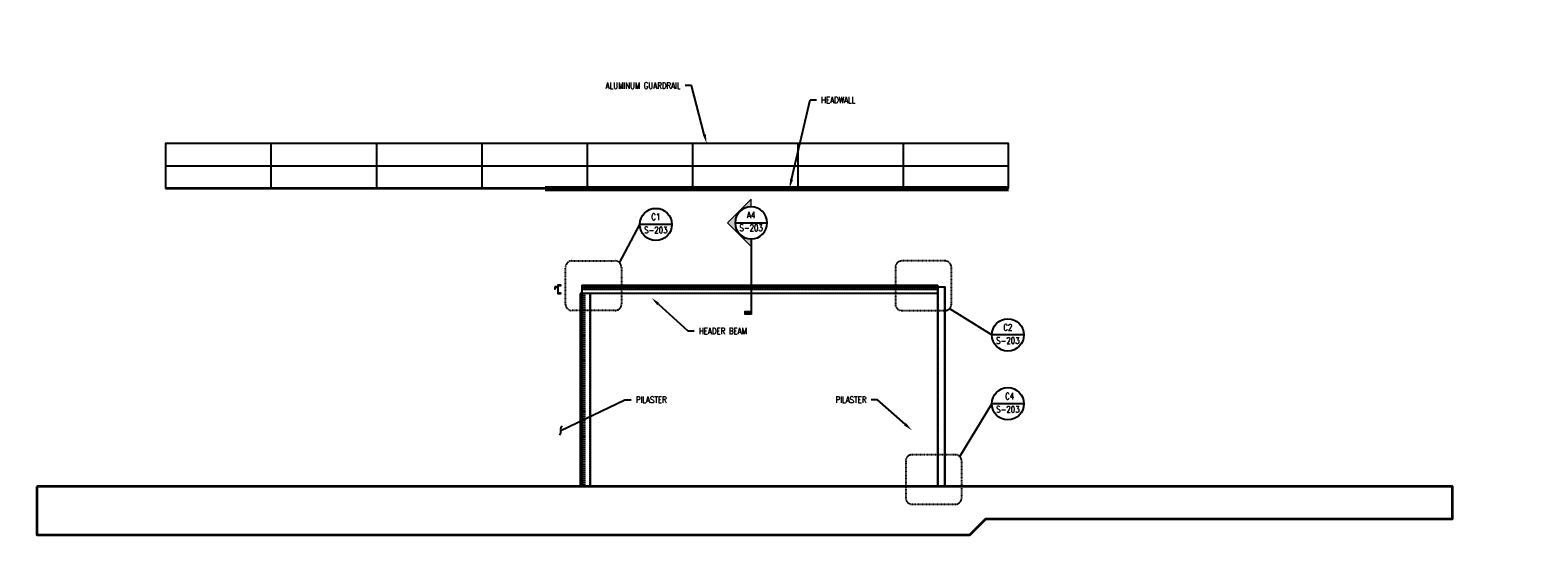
# Model space of a CAD drawing. Header units: inches. Extents: x -4271 to 3693, y -295 to 540.
# Tile 21 of 22: x -672 to 734, y -45 to 426. Entities that reach past the tile are written whole.
import ezdxf
from ezdxf import colors
from ezdxf.entities.mleader import LeaderData, LeaderLine
from ezdxf.enums import TextEntityAlignment as Align
from ezdxf.math import Vec2, Vec3

# ---------------------------------------------------------------- set-up
doc = ezdxf.new("R2010")
doc.units = ezdxf.units.IN
doc.header["$MEASUREMENT"] = 0
doc.linetypes.add('Dash', pattern=[0.25, 0.125, -0.125])
doc.linetypes.add('HIDDEN', pattern=[0.375, 0.25, -0.125])
doc.layers.get('Defpoints').update_dxf_attribs({"color": 243})
for name, color, linetype, lineweight in [('G-ANNO-REFR', 2, 'Continuous', 35), ('S-ANNO-SYMB', 2, 'Continuous', 25), ('S-FLOR-FTPT', 4, 'Continuous', 70), ('S-WALL-FULL-EXTR', 4, 'Continuous', 35)]:
    doc.layers.add(name, color=color, linetype=linetype, lineweight=lineweight)
for name, color, linetype in [('S-ANNO-TEXT', 2, 'Continuous'), ('S-DETL-MEDM', 3, 'Continuous'), ('S-DETL-PATT', 1, 'Continuous'), ('S-DETL-THIN', 1, 'Continuous')]:
    doc.layers.add(name, color=color, linetype=linetype)
doc.styles.add('AEC_COMN_TITLE', font='romans.shx', dxfattribs={"width": 0.8, "height": 0.1875})
doc.styles.add('Annotative', font='romans.shx', dxfattribs={"width": 0.8, "height": 0.125})
doc.styles.add('HDRSTD', font='romans.shx', dxfattribs={"height": 3})
doc.styles.add('ROMANS', font='ROMANS.shx', dxfattribs={"width": 0.8})

# ---------------------------------------------------------------- blocks, each defined once
blk = doc.blocks.new('ELEVARROW')
at = {"lineweight": 9}
h = blk.add_hatch(color=256, dxfattribs=at)
edge = h.paths.add_edge_path(flags=0)
edge.add_line((0.46, 0), (0.312, 0))
edge.add_arc((0, 0), 0.312, 360, 540)
edge.add_line((-0.313, 0), (-0.46, 0))
edge.add_line((-0.46, 0), (0, 0.46))
edge.add_line((0, 0.46), (0.46, 0))
at = {"lineweight": 13}
blk.add_lwpolyline([(-0.46, 0), (-0.312, 0, -1), (0.312, 0), (0.46, 0), (0, 0.46)], format="xyb", close=True, dxfattribs=at)
blk = doc.blocks.new('Sectrinew')
at = {"lineweight": 9}
blk.add_hatch(color=256, dxfattribs=at).paths.add_polyline_path([(0, 0.125), (0, 0), (-0.0625, 0), (-0.0625, 0.125)], flags=0)
for p, q in [((0, 0.125), (-0.0625, 0.125)), ((-0.0625, 0.125), (-0.0625, 0)), ((-0.0625, 0), (0, 0)), ((0, 0), (0, 0.125))]:
    blk.add_line(p, q, dxfattribs=at)
blk = doc.blocks.new('*U10')
at = {"layer": 'S-ANNO-SYMB'}
for p, q in [((-0.312, 0), (0.312, 0)), ((0, -0.312), (0, -1.78))]:
    blk.add_line(p, q, dxfattribs=at)
blk.add_ellipse((0, 0), major_axis=(-0.221, 0.221), ratio=1, start_param=5.497787, end_param=11.780972, dxfattribs=at)
at = {"layer": 'S-ANNO-SYMB', "zscale": 0.03125, "rotation": 90}
blk.add_blockref('ELEVARROW', (0, 0), dxfattribs=at)
at = {"layer": 'S-ANNO-SYMB', "xscale": -1, "zscale": 0.03125, "rotation": 89.99999999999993}
blk.add_blockref('Sectrinew', (0, -1.78), dxfattribs=at)
at = {"layer": 'S-ANNO-TEXT', "style": 'HDRSTD'}
for tag, p in [('DET_NO', (0, 0.091)), ('REFSHT', (0, -0.096))]:
    blk.add_attdef(tag, text='', height=0.1, dxfattribs=at).set_placement(p, align=Align.MIDDLE_CENTER)
blk = doc.blocks.new('_Integral')
at = {"color": 0, "linetype": 'ByBlock', "lineweight": -2}
for centre, start, end in [((0.44, -0.09), 102, 168), ((-0.44, 0.09), 282, 348)]:
    blk.add_arc(centre, 0.454, start, end, dxfattribs=at)
blk = doc.blocks.new('Detail Callout AEC')
at = {"color": 0, "linetype": 'ByBlock', "lineweight": -3, "transparency": 16777216}
blk.add_line((0.25, 0), (-0.25, 0), dxfattribs=at)
blk.add_line((0.25, 0), (-0.25, 0), dxfattribs=at)
blk.add_circle((0, 0), 0.25, dxfattribs=at)
blk.add_circle((0, 0), 0.25, dxfattribs=at)
at = {"color": 0, "linetype": 'ByBlock', "lineweight": -3, "transparency": 16777216, "style": 'AEC_COMN_TITLE'}
for tag, p in [('VIEWNUMBER', (0, 0.051)), ('VIEWNUMBER', (0, 0.051)), ('SHEETNUMBER', (0, -0.126)), ('SHEETNUMBER', (0, -0.126))]:
    blk.add_attdef(tag, text='', height=0.0938, dxfattribs=at).set_placement(p, align=Align.CENTER)

msp = doc.modelspace()

# ---------------------------------------------------------------- linework, layer by layer
at = {"layer": 'Defpoints', "lineweight": -3}
msp.add_lwpolyline([(-182.9088, 186.25), (-182.9088, 184.25, 0.394420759), (-182.6588, 184.5), (-182.6588, 185.75, -0.447136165), (-182.4088, 186), (-180.6588, 186, 0.430464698), (-180.4088, 186.25), (-182.9088, 186.25)], format="xyb", dxfattribs=at)
msp.add_lwpolyline([(-180.1588, 180), (-177.4088, 180), (-177.4088, 180.5), (-179.9088, 180.5), (-179.9088, 187.5), (-177.4088, 187.5), (-177.4088, 188), (-180.1588, 188, 0.414213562), (-180.4088, 187.75), (-180.4088, 180.25, 0.414213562)], format="xyb", close=True, dxfattribs=at)
at = {"layer": 'S-ANNO-SYMB', "lineweight": -3}
for p, q in [((-122.6485, 208.6898), (-103.8549, 244.4963)), ((184.9955, 165.9725), (224.4314, 141.4285)), ((194.6318, 27.9964), (224.4314, 77.2594))]:
    msp.add_line(p, q, dxfattribs=at)
at = {"layer": 'S-ANNO-SYMB', "linetype": 'Dash', "lineweight": -3}
for points in [[(-126.8912, 164.2151), (-167.1607, 164.2151, -0.414213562), (-173.1607, 170.2151), (-173.1607, 204.4472, -0.414213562), (-167.1607, 210.4472), (-126.8912, 210.4472, -0.414213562), (-120.8912, 204.4472), (-120.8912, 170.2151, -0.414213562)], [(140.4834, 164.2151), (180.7529, 164.2151, 0.414213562), (186.7529, 170.2151), (186.7529, 204.4472, 0.414213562), (180.7529, 210.4472), (140.4834, 210.4472, 0.414213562), (134.4834, 204.4472), (134.4834, 170.2151, 0.414213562)], [(150.1196, -16.4783), (190.3891, -16.4783, 0.414213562), (196.3891, -10.4783), (196.3891, 23.7538, 0.414213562), (190.3891, 29.7538), (150.1196, 29.7538, 0.414213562), (144.1196, 23.7538), (144.1196, -10.4783, 0.414213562)]]:
    msp.add_lwpolyline(points, format="xyb", close=True, dxfattribs=at)
at = {"layer": 'S-DETL-MEDM'}
for p, q in [((-158, 188), (174, 188)), ((-158, 188), (-158, 0)), ((-158, 186.25), (180.875, 186.25)), ((-158, 184.25), (174, 184.25)), ((174, 0), (174, 188)), ((180.5, 0), (180.5, 186.25)), ((180.875, 0), (180.875, 186.25)), ((-159.5, 180), (-159.5, 0)), ((174, 180), (-159.5, 180)), ((-150, 180), (-150, 0))]:
    msp.add_line(p, q, dxfattribs=at)
at = {"layer": 'S-DETL-PATT', "linetype": 'HIDDEN', "lineweight": -3}
for p, q in [((-158, 187.5), (174, 187.5)), ((-158, 186), (174, 186)), ((174.375, 0), (174.375, 186.25)), ((-158, 180.5), (174, 180.5)), ((-156, 180), (-156, 0)), ((-155.5, 180), (-155.5, 0)), ((-150.5, 180), (-150.5, 0))]:
    msp.add_line(p, q, dxfattribs=at)
at = {"layer": 'S-DETL-THIN'}
for p, q in [((-447.75, 320), (-447.75, 278)), ((-349.5, 320), (-349.5, 278)), ((-251.25, 320), (-251.25, 278)), ((-153, 320), (-153, 278)), ((-54.75, 320), (-54.75, 278)), ((43.5, 320), (43.5, 278)), ((141.75, 320), (141.75, 278)), ((-546, 299), (240, 299))]:
    msp.add_line(p, q, dxfattribs=at)
msp.add_lwpolyline([(240, 278), (240, 320), (-546, 320), (-546, 278)], dxfattribs=at)
at = {"layer": 'S-FLOR-FTPT'}
msp.add_line((-192, 278), (240, 278), dxfattribs=at)
at = {"layer": 'S-WALL-FULL-EXTR'}
msp.add_line((240, 278), (-546, 278), dxfattribs=at)
msp.add_lwpolyline([(-666, 0), (-666, -45), (204, -45), (219, -30), (654, -30), (654, 0), (-666, 0)], close=True, dxfattribs=at)

# ---------------------------------------------------------------- block references
at = {"layer": 'G-ANNO-REFR', "lineweight": -3}
ref = msp.add_blockref('Detail Callout AEC', (-88.855, 244.4963), dxfattribs=dict(at, xscale=59.99988000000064, yscale=59.99988000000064, zscale=59.99988000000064))
ref.add_attrib('VIEWNUMBER', 'C1', dxfattribs={"layer": 'S-ANNO-TEXT', "color": 1, "transparency": 16777216, "height": 6, "style": 'ROMANS', "width": 0.8}).set_placement((-88.855, 246.7463), align=Align.BOTTOM_CENTER)
ref.add_attrib('SHEETNUMBER', 'S-203', dxfattribs={"layer": 'S-ANNO-TEXT', "color": 1, "transparency": 16777216, "height": 6, "style": 'ROMANS', "width": 0.8}).set_placement((-88.855, 236.2413), align=Align.CENTER)
ref = msp.add_blockref('Detail Callout AEC', (239.4314, 141.4285), dxfattribs=dict(at, xscale=59.99988000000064, yscale=59.99988000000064, zscale=59.99988000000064))
ref.add_attrib('VIEWNUMBER', 'C2', dxfattribs={"layer": 'S-ANNO-TEXT', "color": 1, "transparency": 16777216, "height": 6, "style": 'ROMANS', "width": 0.8}).set_placement((239.4314, 143.6785), align=Align.BOTTOM_CENTER)
ref.add_attrib('SHEETNUMBER', 'S-203', dxfattribs={"layer": 'S-ANNO-TEXT', "color": 1, "transparency": 16777216, "height": 6, "style": 'ROMANS', "width": 0.8}).set_placement((239.4314, 133.1735), align=Align.CENTER)
ref = msp.add_blockref('Detail Callout AEC', (239.4314, 77.2594), dxfattribs=dict(at, xscale=59.99988000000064, yscale=59.99988000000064, zscale=59.99988000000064))
ref.add_attrib('VIEWNUMBER', ' C4', dxfattribs={"layer": 'S-ANNO-TEXT', "color": 1, "transparency": 16777216, "height": 6, "style": 'ROMANS', "width": 0.8}).set_placement((239.4314, 79.5094), align=Align.BOTTOM_CENTER)
ref.add_attrib('SHEETNUMBER', 'S-203', dxfattribs={"layer": 'S-ANNO-TEXT', "color": 1, "transparency": 16777216, "height": 6, "style": 'ROMANS', "width": 0.8}).set_placement((239.4314, 69.0044), align=Align.CENTER)
at = {"layer": 'S-ANNO-SYMB'}
ref = msp.add_blockref('*U10', (0, 245.945), dxfattribs=dict(at, xscale=48, yscale=48, zscale=48))
ref.add_attrib('REFSHT', 'S-203', dxfattribs={"layer": '0', "color": 1, "height": 6, "style": 'Annotative', "width": 0.800781}).set_placement((0, 241.3296), align=Align.MIDDLE_CENTER)
ref.add_attrib('DET_NO', 'A4', dxfattribs={"layer": '0', "color": 1, "height": 6, "style": 'Annotative', "width": 0.800781}).set_placement((0, 250.3261), align=Align.CENTER)

# ---------------------------------------------------------------- leaders
at = {"layer": 'S-ANNO-SYMB', "linetype": 'Continuous', "lineweight": -3}
ml = msp.add_multileader_mtext('Standard', dxfattribs=at)
ml.set_content('1/4', color=2, style='Annotative')
ml.set_leader_properties(color=1)
ml.build(insert=Vec2(0, 0))
ml.multileader.update_dxf_attribs({"text_right_attachment_type": 3, "dogleg_length": 0.125, "arrow_head_size": 2, "scale": 16})
ctx = ml.context
ctx.base_point, ctx.scale, ctx.char_height, ctx.arrow_head_size, ctx.plane_origin = Vec3(-1380.2119, 424.1664), 16, 2, 2, Vec3(-479.1584, -472.2198)
ctx.right_attachment, ctx.text_align_type = 3, 2
notes = []
notes.append((ctx, [(0, (0, 0, 0), (0, 0), (1, 0), 1, [])]))
ctx.mtext.insert, ctx.mtext.width, ctx.mtext.defined_height, ctx.mtext.alignment = Vec3(-1374.0976, 425.4998), 75.724966, 21.2951, 3
ml = msp.add_multileader_mtext('Standard', dxfattribs=at)
ml.set_content('1/4', color=2, style='Annotative')
ml.set_leader_properties(color=1)
ml.build(insert=Vec2(0, 0))
ml.multileader.update_dxf_attribs({"text_right_attachment_type": 3, "dogleg_length": 0.125, "arrow_head_size": 2, "scale": 16})
ctx = ml.context
ctx.base_point, ctx.scale, ctx.char_height, ctx.arrow_head_size, ctx.plane_origin = Vec3(-1299.6693, 394.7298), 16, 2, 2, Vec3(-405.7254, -501.6564)
ctx.right_attachment, ctx.text_align_type = 3, 2
notes.append((ctx, [(0, (0, 0, 0), (0, 0), (1, 0), 1, [])]))
ctx.mtext.insert, ctx.mtext.width, ctx.mtext.defined_height, ctx.mtext.alignment = Vec3(-1293.555, 396.0631), 75.724966, 21.2951, 3
ml = msp.add_multileader_mtext('Standard', dxfattribs=at)
ml.set_content('TYP', color=2, style='Annotative')
ml.set_leader_properties(color=1)
ml.build(insert=Vec2(0, 0))
ml.multileader.update_dxf_attribs({"text_right_attachment_type": 6, "dogleg_length": 0.125, "arrow_head_size": 8, "scale": 16})
ctx = ml.context
ctx.base_point, ctx.scale, ctx.char_height, ctx.arrow_head_size, ctx.plane_origin = Vec3(-1286.178, 396.9784), 16, 2, 8, Vec3(-398.8144, -502.7666)
ctx.right_attachment, ctx.text_align_type = 6, 2
notes.append((ctx, [(0, (0, 0, 0), (0, 0), (1, 0), 1, [])]))
ctx.mtext.insert, ctx.mtext.width, ctx.mtext.defined_height, ctx.mtext.alignment = Vec3(-1280.2922, 397.9784), 75.724966, 21.2951, 3
at = {"layer": 'S-ANNO-TEXT', "linetype": 'Continuous', "lineweight": -3}
ml = msp.add_multileader_mtext('Standard', dxfattribs=at)
ml.set_content('\\pxi-3,l3,t3;1.^IDIMENSIONS NOTED WITH AN (*) MUST BE COORDINATED BY THE DOOR MANUFACTURER ENSURING THE DOOR SYSTEM PERFORMS PER THE BLAST DOOR NOTES ON SHEET S-003. \\P\\pi0,l0,tz;\\P\\pi-3,l3,t3;2.^ISEE SHEETS S-503, S-504, S-505, S-511 AND S-512 FOR INFORMATION NOT SHOWN.', color=2, style='Annotative')
ml.set_leader_properties(color=1)
ml.build(insert=Vec2(0, 0))
ml.multileader.update_dxf_attribs({"text_right_attachment_type": 6, "dogleg_length": 0.125, "arrow_head_size": 8, "scale": 16})
ctx = ml.context
ctx.base_point, ctx.scale, ctx.char_height, ctx.arrow_head_size, ctx.plane_origin = Vec3(-1413.3452, 378.8468), 16, 2, 8, Vec3(-2288.1826, -511.2043)
ctx.right_attachment = 6
notes.append((ctx, [(0, (0, 0, 0), (0, 0), (1, 0), 1, [])]))
ctx.mtext.insert, ctx.mtext.width, ctx.mtext.defined_height = Vec3(-1411.3452, 380.0373), 117.442194, 21.2951
at = {"layer": 'S-ANNO-TEXT'}
ml = msp.add_multileader_mtext('Standard', dxfattribs=at)
ml.set_content('ALUMINUM GUARDRAIL', color=2, style='Annotative')
ml.set_leader_properties(color=1)
ml.build(insert=Vec2(0, 0))
ml.multileader.update_dxf_attribs({"dogleg_length": 0.125, "arrow_head_size": 8.64, "scale": 48})
ctx = ml.context
ctx.base_point, ctx.scale, ctx.char_height, ctx.arrow_head_size, ctx.landing_gap_size, ctx.plane_origin = Vec3(-148.5355, 373.9352), 48, 6, 8.64, 4.32, Vec3(-22.695, 340)
ctx.text_align_type = 2
notes.append((ctx, [(0, (1, 1, 0), (-55.4955, 373.9352), (-1, 0), 6, [(0, [(-41.474, 320)], 0, [])])]))
ctx.mtext.insert, ctx.mtext.alignment, ctx.mtext.flow_direction = Vec3(-65.8155, 376.9352), 3, 5
ml = msp.add_multileader_mtext('Standard', dxfattribs=at)
ml.set_content('HEADWALL', color=2, style='Annotative')
ml.set_leader_properties(color=1)
ml.build(insert=Vec2(0, 0))
ml.multileader.update_dxf_attribs({"dogleg_length": 0.125, "arrow_head_size": 8.64, "scale": 48})
ctx = ml.context
ctx.base_point, ctx.scale, ctx.char_height, ctx.arrow_head_size, ctx.landing_gap_size, ctx.plane_origin = Vec3(60.9241, 360.5593), 48, 6, 8.64, 4.32, Vec3(32.3926, 334.3959)
notes.append((ctx, [(0, (1, 1, 0), (54.9241, 360.5593), (1, 0), 6, [(0, [(35.7289, 278)], 0, [])])]))
ctx.mtext.insert, ctx.mtext.flow_direction = Vec3(65.2441, 363.5593), 5
at = {"layer": 'S-ANNO-TEXT', "linetype": 'Continuous', "lineweight": -3}
ml = msp.add_multileader_mtext('Standard', dxfattribs=at)
ml.set_content('\\A1;FACE OF HEADER BEAM', color=2, style='Annotative')
ml.set_leader_properties(color=1)
ml.build(insert=Vec2(0, 0))
ml.multileader.update_dxf_attribs({"text_right_attachment_type": 3, "dogleg_length": 0.125, "arrow_head_size": 2, "scale": 16})
ctx = ml.context
ctx.base_point, ctx.scale, ctx.char_height, ctx.arrow_head_size, ctx.landing_gap_size, ctx.plane_origin = Vec3(-1398.6932, 288.7473), 16, 2, 2, 1.28, Vec3(-2209.762, -594.0264)
ctx.right_attachment = 3
notes.append((ctx, [(1, (1, 1, 0), (-1365.7142, 288.7473), (-1, 0), 2, [(0, [(-1345.5608, 256.1419)], 0, [])])]))
ctx.mtext.insert, ctx.mtext.width, ctx.mtext.defined_height = Vec3(-1397.4132, 289.7473), 66.389247, 21.2951
ml = msp.add_multileader_mtext('Standard', dxfattribs=at)
ml.set_content('3/8" THK SS BENT PL', color=2, style='Annotative')
ml.set_leader_properties(color=1)
ml.build(insert=Vec2(0, 0))
ml.multileader.update_dxf_attribs({"text_right_attachment_type": 3, "dogleg_length": 0.125, "arrow_head_size": 2, "scale": 16})
ctx = ml.context
ctx.base_point, ctx.scale, ctx.char_height, ctx.arrow_head_size, ctx.landing_gap_size, ctx.plane_origin = Vec3(-1398.6932, 279.3522), 16, 2, 2, 1.28, Vec3(-2212.2531, -619.3595)
ctx.right_attachment = 3
notes.append((ctx, [(1, (1, 1, 0), (-1365.8665, 278.9713), (-1, 0), 2, [(0, [(-1348.1501, 243.1149)], 0, [])])]))
ctx.mtext.insert, ctx.mtext.width, ctx.mtext.defined_height = Vec3(-1397.4132, 280.6856), 50.69326, 21.2951
ml = msp.add_multileader_mtext('Standard', dxfattribs=at)
ml.set_content('BOT OF HEADER BEAM', color=2, style='Annotative')
ml.set_leader_properties(color=1)
ml.build(insert=Vec2(0, 0))
ml.multileader.update_dxf_attribs({"text_right_attachment_type": 3, "dogleg_length": 0.125, "arrow_head_size": 2, "scale": 16})
ctx = ml.context
ctx.base_point, ctx.scale, ctx.char_height, ctx.arrow_head_size, ctx.landing_gap_size, ctx.plane_origin = Vec3(-1330.0173, 223.7428), 16, 2, 2, 1.28, Vec3(-2212.2531, -614.5219)
ctx.right_attachment = 3
notes.append((ctx, [(0, (1, 1, 0), (-1332.0173, 223.7428), (1, 0), 2, [(0, [(-1336.0823, 231.1149)], 0, [])])]))
ctx.mtext.insert, ctx.mtext.width, ctx.mtext.defined_height = Vec3(-1328.7373, 224.7428), 65.489901, 21.2951
at = {"layer": 'S-ANNO-TEXT'}
ml = msp.add_multileader_mtext('Standard', dxfattribs=at)
ml.set_content('HEADER BEAM', color=2, style='Annotative')
ml.set_leader_properties(color=1)
ml.build(insert=Vec2(0, 0))
ml.multileader.update_dxf_attribs({"dogleg_length": 0.125, "arrow_head_size": 8.64, "scale": 48})
ctx = ml.context
ctx.base_point, ctx.scale, ctx.char_height, ctx.arrow_head_size, ctx.landing_gap_size, ctx.plane_origin = Vec3(-3658.2291, 145.1101), 48, 6, 8.64, 4.32, Vec3(-3696.7295, 135.6596)
notes.append((ctx, [(0, (1, 1, 0), (-3664.2291, 145.1101), (1, 0), 6, [(0, [(-3698.0501, 176)], 0, [])])]))
ctx.mtext.insert, ctx.mtext.width, ctx.mtext.flow_direction = Vec3(-3653.9091, 148.1101), 77.949821, 5
ml = msp.add_multileader_mtext('Standard', dxfattribs=at)
ml.set_content('HEADER BEAM', color=2, style='Annotative')
ml.set_leader_properties(color=1)
ml.build(insert=Vec2(0, 0))
ml.multileader.update_dxf_attribs({"dogleg_length": 0.125, "arrow_head_size": 8.64, "scale": 48})
ctx = ml.context
ctx.base_point, ctx.scale, ctx.char_height, ctx.arrow_head_size, ctx.landing_gap_size, ctx.plane_origin = Vec3(-53.0831, 145.1101), 48, 6, 8.64, 4.32, Vec3(-91.5835, 135.6596)
notes.append((ctx, [(0, (1, 1, 0), (-59.0831, 145.1101), (1, 0), 6, [(0, [(-92.9041, 176)], 0, [])])]))
ctx.mtext.insert, ctx.mtext.width, ctx.mtext.flow_direction = Vec3(-48.7631, 148.1101), 77.949821, 5
ml = msp.add_multileader_mtext('Standard', dxfattribs=at)
ml.set_content('PILASTER', color=2, style='Annotative')
ml.set_leader_properties(color=1)
ml.set_arrow_properties(name='INTEGRAL')
ml.build(insert=Vec2(0, 0))
ml.multileader.update_dxf_attribs({"dogleg_length": 0.125, "arrow_head_size": 8.64, "scale": 48})
ctx = ml.context
ctx.base_point, ctx.scale, ctx.char_height, ctx.arrow_head_size, ctx.landing_gap_size, ctx.plane_origin = Vec3(-111.8332, 80.9651), 48, 6, 8.64, 4.32, Vec3(-140.3648, 54.8018)
notes.append((ctx, [(0, (1, 1, 0), (-117.8332, 80.9651), (1, 0), 6, [(0, [(-177.4765, 52.4078)], 0, [])])]))
ctx.mtext.insert, ctx.mtext.flow_direction = Vec3(-107.5132, 83.9651), 5
ml = msp.add_multileader_mtext('Standard', dxfattribs=at)
ml.set_content('PILASTER', color=2, style='Annotative')
ml.set_leader_properties(color=1)
ml.build(insert=Vec2(0, 0))
ml.multileader.update_dxf_attribs({"dogleg_length": 0.125, "arrow_head_size": 8.64, "scale": 48})
ctx = ml.context
ctx.base_point, ctx.scale, ctx.char_height, ctx.arrow_head_size, ctx.landing_gap_size, ctx.plane_origin = Vec3(72.7932, 80.9651), 48, 6, 8.64, 4.32, Vec3(140.3648, 54.8018)
ctx.text_align_type = 2
notes.append((ctx, [(0, (1, 1, 0), (117.8332, 80.9651), (-1, 0), 6, [(0, [(150, 52.4078)], 0, [])])]))
ctx.mtext.insert, ctx.mtext.alignment, ctx.mtext.flow_direction = Vec3(107.5132, 83.9651), 3, 5
for ctx, leaders in notes:
    for number, flags, end, landing, length, lines in leaders:
        leader = LeaderData()
        leader.index, (leader.has_last_leader_line, leader.has_dogleg_vector, leader.attachment_direction) = number, flags
        leader.last_leader_point, leader.dogleg_vector, leader.dogleg_length = Vec3(end), Vec3(landing), length
        for number, points, colour, breaks in lines:
            line = LeaderLine()
            line.index, line.vertices, line.color, line.breaks = number, Vec3.list(points), colors.encode_raw_color(colour), breaks
            leader.lines.append(line)
        ctx.leaders.append(leader)

doc.saveas('drawing.dxf')
